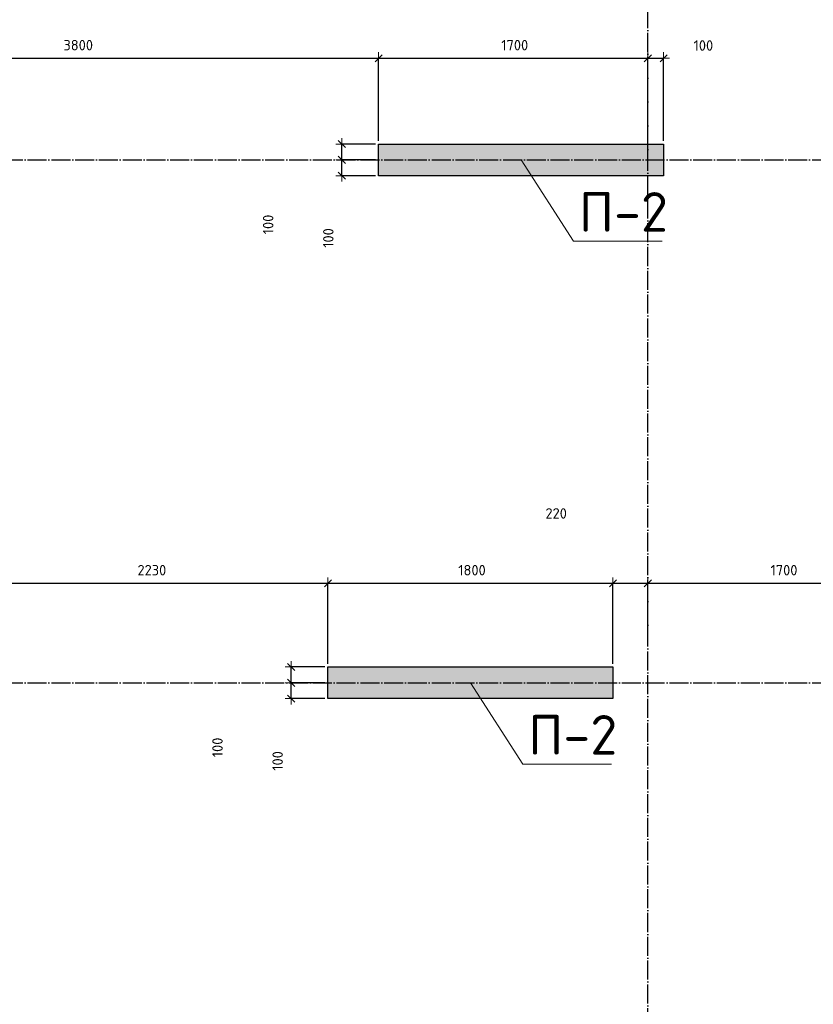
# Model space of a CAD drawing. Header units: millimetres. Extents: x -37663 to 118746, y -2869 to 47508.
# Tile 46 of 54: x 42734 to 47745, y 23071 to 29285. Entities that reach past the tile are written whole.
import ezdxf

# ---------------------------------------------------------------- set-up
doc = ezdxf.new("R2010")
doc.units = ezdxf.units.MM
doc.header["$PDMODE"] = 65
doc.linetypes.add('______11', pattern=[150, 120, -15, 0, -15])
doc.linetypes.add('______5', pattern=[330, 240, -30, 30, -30])
doc.layers.add('Высотная отметка (отверстия)', color=7, linetype='Continuous', lineweight=13)
doc.layers.add('Размерная линия_ общее', color=7, linetype='Continuous', lineweight=13)
doc.layers.add('Осевая линия_ общее', color=7, linetype='______5', lineweight=13, true_color=0xa0a0a0)
doc.styles.add('ISOCPEUR', font='ISOCPEUR')
doc.dimstyles.new('DIMSTYLE_3', dxfattribs={"dimtxt": 66, "dimasz": 75, "dimexe": 0, "dimexo": 0, "dimgap": 33, "dimtad": 2, "dimdec": 0, "dimrnd": 5, "dimzin": 12, "dimdsep": 46, "dimtxsty": 'ISOCPEUR', "dimblk1": 'ALL_ML_STRICH', "dimblk2": 'ALL_ML_STRICH', "dimsah": 1, "dimcen": 0, "dimclrd": 7, "dimclre": 256, "dimclrt": 7, "dimadec": 0, "dimazin": 0, "dimtfac": 1, "dimtdec": 0, "dimtix": 1, "dimtmove": 2, "dimatfit": 3, "dimfxl": 0, "dimtzin": 0, "dimlwd": 0, "dimlwe": -3, "dimarcsym": 0})
doc.dimstyles.new('DIMSTYLE_5', dxfattribs={"dimtxt": 66, "dimasz": 75, "dimexe": 0, "dimexo": 0, "dimgap": 33, "dimtad": 2, "dimdec": 0, "dimrnd": 5, "dimzin": 12, "dimdsep": 46, "dimtxsty": 'ISOCPEUR', "dimblk1": 'ALL_ML_STRICH', "dimblk2": 'ALL_ML_STRICH', "dimsah": 1, "dimcen": 0, "dimclrd": 7, "dimclre": 256, "dimclrt": 7, "dimadec": 0, "dimazin": 0, "dimtfac": 1, "dimtdec": 0, "dimtix": 1, "dimtmove": 2, "dimatfit": 3, "dimfxl": 0, "dimtvp": 1.2, "dimtzin": 0, "dimlwd": 0, "dimlwe": -3, "dimarcsym": 0})

# ---------------------------------------------------------------- blocks, each defined once
blk = doc.blocks.new('СЛОЖНЫЙ_ОБЪЕКТ_0')
at = {"layer": 'Осевая линия_ общее', "color": 253, "linetype": '______11', "lineweight": -3, "true_color": 0xa0a0a0, "transparency": 33554687}
for p, q in [((46700, -2590), (46700, 47490)), ((37230, 28400), (54470, 28400)), ((37230, 25100), (54470, 25100))]:
    blk.add_line(p, q, dxfattribs=at)
blk = doc.blocks.new('ALL_ML_STRICH')
at = {"color": 0, "linetype": 'ByBlock', "lineweight": -2}
for p, q in [((-1, 0), (0.5, 0)), ((-0.3, -0.3), (0.3, 0.3)), ((0, -0.5), (0, 0.5))]:
    blk.add_line(p, q, dxfattribs=at)
blk = doc.blocks.new('*D63')
at = {"layer": 'DEFPOINTS', "color": 7, "linetype": 'Continuous', "lineweight": 13, "transparency": 33554687}
for p in [(41200, 29041.1), (41200, 28500), (45000, 28500)]:
    blk.add_point(p, dxfattribs=at)
at = {"layer": 'Размерная линия_ общее', "color": 253, "linetype": 'Continuous', "lineweight": -2, "true_color": 0xa0a0a0, "transparency": 33554687}
for p, q in [((41200, 28520), (41200, 29041.1)), ((45000, 28520), (45000, 29041.1))]:
    blk.add_line(p, q, dxfattribs=at)
at = {"layer": 'Размерная линия_ общее', "color": 7, "linetype": 'Continuous', "lineweight": -2, "transparency": 33554687}
blk.add_line((41200, 29041.1), (45000, 29041.1), dxfattribs=at)
at = {"layer": 'Размерная линия_ общее', "color": 7, "linetype": 'Continuous', "lineweight": 13, "transparency": 33554687, "xscale": 75, "yscale": 75, "zscale": 75, "rotation": 180}
blk.add_blockref('ALL_ML_STRICH', (41200, 29041.1), dxfattribs=at)
at = {"layer": 'Размерная линия_ общее', "color": 7, "linetype": 'Continuous', "lineweight": 13, "transparency": 33554687, "xscale": 75, "yscale": 75, "zscale": 75}
blk.add_blockref('ALL_ML_STRICH', (45000, 29041.1), dxfattribs=at)
at = {"layer": 'Размерная линия_ общее', "color": 7, "linetype": 'Continuous', "lineweight": 13, "transparency": 33554687, "insert": (43103.3, 29124.1), "char_height": 66, "width": 264, "attachment_point": 5, "style": 'ISOCPEUR'}
blk.add_mtext('\\A1;{3800}', dxfattribs=at)
blk = doc.blocks.new('*D64')
at = {"layer": 'DEFPOINTS', "color": 7, "linetype": 'Continuous', "lineweight": 13, "transparency": 33554687}
for p in [(45000, 29041.1), (45000, 28500), (46700, 28400)]:
    blk.add_point(p, dxfattribs=at)
at = {"layer": 'Размерная линия_ общее', "color": 253, "linetype": 'Continuous', "lineweight": -2, "true_color": 0xa0a0a0, "transparency": 33554687}
for p, q in [((45000, 28520), (45000, 29041.1)), ((46700, 28420), (46700, 29041.1))]:
    blk.add_line(p, q, dxfattribs=at)
at = {"layer": 'Размерная линия_ общее', "color": 7, "linetype": 'Continuous', "lineweight": -2, "transparency": 33554687}
blk.add_line((45000, 29041.1), (46700, 29041.1), dxfattribs=at)
at = {"layer": 'Размерная линия_ общее', "color": 7, "linetype": 'Continuous', "lineweight": 13, "transparency": 33554687, "xscale": 75, "yscale": 75, "zscale": 75, "rotation": 180}
blk.add_blockref('ALL_ML_STRICH', (45000, 29041.1), dxfattribs=at)
at = {"layer": 'Размерная линия_ общее', "color": 7, "linetype": 'Continuous', "lineweight": 13, "transparency": 33554687, "xscale": 75, "yscale": 75, "zscale": 75}
blk.add_blockref('ALL_ML_STRICH', (46700, 29041.1), dxfattribs=at)
at = {"layer": 'Размерная линия_ общее', "color": 7, "linetype": 'Continuous', "lineweight": 13, "transparency": 33554687, "insert": (45859.9, 29124.1), "char_height": 66, "width": 264, "attachment_point": 5, "style": 'ISOCPEUR'}
blk.add_mtext('\\A1;{1700}', dxfattribs=at)
blk = doc.blocks.new('*D65')
at = {"layer": 'DEFPOINTS', "color": 7, "linetype": 'Continuous', "lineweight": 13, "transparency": 33554687}
for p in [(46700, 29041.1), (46800, 28500), (46700, 28400)]:
    blk.add_point(p, dxfattribs=at)
at = {"layer": 'Размерная линия_ общее', "color": 253, "linetype": 'Continuous', "lineweight": -2, "true_color": 0xa0a0a0, "transparency": 33554687}
for p, q in [((46700, 28420), (46700, 29041.1)), ((46800, 28520), (46800, 29041.1))]:
    blk.add_line(p, q, dxfattribs=at)
at = {"layer": 'Размерная линия_ общее', "color": 7, "linetype": 'Continuous', "lineweight": -2, "transparency": 33554687}
blk.add_line((46700, 29041.1), (46800, 29041.1), dxfattribs=at)
at = {"layer": 'Размерная линия_ общее', "color": 7, "linetype": 'Continuous', "lineweight": 13, "transparency": 33554687, "xscale": 75, "yscale": 75, "zscale": 75, "rotation": 180}
blk.add_blockref('ALL_ML_STRICH', (46700, 29041.1), dxfattribs=at)
at = {"layer": 'Размерная линия_ общее', "color": 7, "linetype": 'Continuous', "lineweight": 13, "transparency": 33554687, "xscale": 75, "yscale": 75, "zscale": 75}
blk.add_blockref('ALL_ML_STRICH', (46800, 29041.1), dxfattribs=at)
at = {"layer": 'Размерная линия_ общее', "color": 7, "linetype": 'Continuous', "lineweight": 13, "transparency": 33554687, "insert": (47051, 29121.8), "char_height": 66, "width": 198, "attachment_point": 5, "style": 'ISOCPEUR'}
blk.add_mtext('\\A1;{100}', dxfattribs=at)
blk = doc.blocks.new('*D115')
at = {"layer": 'DEFPOINTS', "color": 7, "linetype": 'Continuous', "lineweight": 13, "transparency": 33554687}
for p in [(45000, 28400), (44768, 28300), (45000, 28300)]:
    blk.add_point(p, dxfattribs=at)
at = {"layer": 'Размерная линия_ общее', "color": 253, "linetype": 'Continuous', "lineweight": -2, "true_color": 0xa0a0a0, "transparency": 33554687}
for p, q in [((44980, 28400), (44768, 28400)), ((44980, 28300), (44768, 28300))]:
    blk.add_line(p, q, dxfattribs=at)
at = {"layer": 'Размерная линия_ общее', "color": 7, "linetype": 'Continuous', "lineweight": -2, "transparency": 33554687}
blk.add_line((44768, 28300), (44768, 28400), dxfattribs=at)
at = {"layer": 'Размерная линия_ общее', "color": 7, "linetype": 'Continuous', "lineweight": 13, "transparency": 33554687, "xscale": 75, "yscale": 75, "zscale": 75}
for p, rotation in [((44768, 28400), 90), ((44768, 28300), 270)]:
    blk.add_blockref('ALL_ML_STRICH', p, dxfattribs=dict(at, rotation=rotation))
at = {"layer": 'Размерная линия_ общее', "color": 7, "linetype": 'Continuous', "lineweight": 13, "transparency": 33554687, "insert": (44682.6, 27907.1), "char_height": 66, "width": 198, "attachment_point": 5, "rotation": 90, "style": 'ISOCPEUR'}
blk.add_mtext('\\A1;{100}', dxfattribs=at)
blk = doc.blocks.new('*D116')
at = {"layer": 'DEFPOINTS', "color": 7, "linetype": 'Continuous', "lineweight": 13, "transparency": 33554687}
for p in [(45000, 28500), (44768, 28400), (45000, 28400)]:
    blk.add_point(p, dxfattribs=at)
at = {"layer": 'Размерная линия_ общее', "color": 253, "linetype": 'Continuous', "lineweight": -2, "true_color": 0xa0a0a0, "transparency": 33554687}
for p, q in [((44980, 28500), (44768, 28500)), ((44980, 28400), (44768, 28400))]:
    blk.add_line(p, q, dxfattribs=at)
at = {"layer": 'Размерная линия_ общее', "color": 7, "linetype": 'Continuous', "lineweight": -2, "transparency": 33554687}
blk.add_line((44768, 28400), (44768, 28500), dxfattribs=at)
at = {"layer": 'Размерная линия_ общее', "color": 7, "linetype": 'Continuous', "lineweight": 13, "transparency": 33554687, "xscale": 75, "yscale": 75, "zscale": 75}
for p, rotation in [((44768, 28500), 90), ((44768, 28400), 270)]:
    blk.add_blockref('ALL_ML_STRICH', p, dxfattribs=dict(at, rotation=rotation))
at = {"layer": 'Размерная линия_ общее', "color": 7, "linetype": 'Continuous', "lineweight": 13, "transparency": 33554687, "insert": (44302.6, 27992.4), "char_height": 66, "width": 198, "attachment_point": 5, "rotation": 90, "style": 'ISOCPEUR'}
blk.add_mtext('\\A1;{100}', dxfattribs=at)
blk = doc.blocks.new('*D117')
at = {"layer": 'DEFPOINTS', "color": 7, "linetype": 'Continuous', "lineweight": 13, "transparency": 33554687}
for p in [(44680, 25100), (44448, 25000), (44680, 25000)]:
    blk.add_point(p, dxfattribs=at)
at = {"layer": 'Размерная линия_ общее', "color": 253, "linetype": 'Continuous', "lineweight": -2, "true_color": 0xa0a0a0, "transparency": 33554687}
for p, q in [((44660, 25100), (44448, 25100)), ((44660, 25000), (44448, 25000))]:
    blk.add_line(p, q, dxfattribs=at)
at = {"layer": 'Размерная линия_ общее', "color": 7, "linetype": 'Continuous', "lineweight": -2, "transparency": 33554687}
blk.add_line((44448, 25000), (44448, 25100), dxfattribs=at)
at = {"layer": 'Размерная линия_ общее', "color": 7, "linetype": 'Continuous', "lineweight": 13, "transparency": 33554687, "xscale": 75, "yscale": 75, "zscale": 75}
for p, rotation in [((44448, 25100), 90), ((44448, 25000), 270)]:
    blk.add_blockref('ALL_ML_STRICH', p, dxfattribs=dict(at, rotation=rotation))
at = {"layer": 'Размерная линия_ общее', "color": 7, "linetype": 'Continuous', "lineweight": 13, "transparency": 33554687, "insert": (44362.6, 24607.1), "char_height": 66, "width": 198, "attachment_point": 5, "rotation": 90, "style": 'ISOCPEUR'}
blk.add_mtext('\\A1;{100}', dxfattribs=at)
blk = doc.blocks.new('*D118')
at = {"layer": 'DEFPOINTS', "color": 7, "linetype": 'Continuous', "lineweight": 13, "transparency": 33554687}
for p in [(44680, 25200), (44448, 25100), (44680, 25100)]:
    blk.add_point(p, dxfattribs=at)
at = {"layer": 'Размерная линия_ общее', "color": 253, "linetype": 'Continuous', "lineweight": -2, "true_color": 0xa0a0a0, "transparency": 33554687}
for p, q in [((44660, 25200), (44448, 25200)), ((44660, 25100), (44448, 25100))]:
    blk.add_line(p, q, dxfattribs=at)
at = {"layer": 'Размерная линия_ общее', "color": 7, "linetype": 'Continuous', "lineweight": -2, "transparency": 33554687}
blk.add_line((44448, 25100), (44448, 25200), dxfattribs=at)
at = {"layer": 'Размерная линия_ общее', "color": 7, "linetype": 'Continuous', "lineweight": 13, "transparency": 33554687, "xscale": 75, "yscale": 75, "zscale": 75}
for p, rotation in [((44448, 25200), 90), ((44448, 25100), 270)]:
    blk.add_blockref('ALL_ML_STRICH', p, dxfattribs=dict(at, rotation=rotation))
at = {"layer": 'Размерная линия_ общее', "color": 7, "linetype": 'Continuous', "lineweight": 13, "transparency": 33554687, "insert": (43982.6, 24692.4), "char_height": 66, "width": 198, "attachment_point": 5, "rotation": 90, "style": 'ISOCPEUR'}
blk.add_mtext('\\A1;{100}', dxfattribs=at)
blk = doc.blocks.new('*D305')
at = {"layer": 'DEFPOINTS', "color": 7, "linetype": 'Continuous', "lineweight": 13, "transparency": 33554687}
for p in [(42450, 25727.8), (42450, 25200), (44680, 25200)]:
    blk.add_point(p, dxfattribs=at)
at = {"layer": 'Размерная линия_ общее', "color": 253, "linetype": 'Continuous', "lineweight": -2, "true_color": 0xa0a0a0, "transparency": 33554687}
for p, q in [((42450, 25220), (42450, 25727.8)), ((44680, 25220), (44680, 25727.8))]:
    blk.add_line(p, q, dxfattribs=at)
at = {"layer": 'Размерная линия_ общее', "color": 7, "linetype": 'Continuous', "lineweight": -2, "transparency": 33554687}
blk.add_line((42450, 25727.8), (44680, 25727.8), dxfattribs=at)
at = {"layer": 'Размерная линия_ общее', "color": 7, "linetype": 'Continuous', "lineweight": 13, "transparency": 33554687, "xscale": 75, "yscale": 75, "zscale": 75, "rotation": 180}
blk.add_blockref('ALL_ML_STRICH', (42450, 25727.8), dxfattribs=at)
at = {"layer": 'Размерная линия_ общее', "color": 7, "linetype": 'Continuous', "lineweight": 13, "transparency": 33554687, "xscale": 75, "yscale": 75, "zscale": 75}
blk.add_blockref('ALL_ML_STRICH', (44680, 25727.8), dxfattribs=at)
at = {"layer": 'Размерная линия_ общее', "color": 7, "linetype": 'Continuous', "lineweight": 13, "transparency": 33554687, "insert": (43568.3, 25810.8), "char_height": 66, "width": 264, "attachment_point": 5, "style": 'ISOCPEUR'}
blk.add_mtext('\\A1;{2230}', dxfattribs=at)
blk = doc.blocks.new('*D306')
at = {"layer": 'DEFPOINTS', "color": 7, "linetype": 'Continuous', "lineweight": 13, "transparency": 33554687}
for p in [(44680, 25727.8), (44680, 25200), (46480, 25200)]:
    blk.add_point(p, dxfattribs=at)
at = {"layer": 'Размерная линия_ общее', "color": 253, "linetype": 'Continuous', "lineweight": -2, "true_color": 0xa0a0a0, "transparency": 33554687}
for p, q in [((44680, 25220), (44680, 25727.8)), ((46480, 25220), (46480, 25727.8))]:
    blk.add_line(p, q, dxfattribs=at)
at = {"layer": 'Размерная линия_ общее', "color": 7, "linetype": 'Continuous', "lineweight": -2, "transparency": 33554687}
blk.add_line((44680, 25727.8), (46480, 25727.8), dxfattribs=at)
at = {"layer": 'Размерная линия_ общее', "color": 7, "linetype": 'Continuous', "lineweight": 13, "transparency": 33554687, "xscale": 75, "yscale": 75, "zscale": 75, "rotation": 180}
blk.add_blockref('ALL_ML_STRICH', (44680, 25727.8), dxfattribs=at)
at = {"layer": 'Размерная линия_ общее', "color": 7, "linetype": 'Continuous', "lineweight": 13, "transparency": 33554687, "xscale": 75, "yscale": 75, "zscale": 75}
blk.add_blockref('ALL_ML_STRICH', (46480, 25727.8), dxfattribs=at)
at = {"layer": 'Размерная линия_ общее', "color": 7, "linetype": 'Continuous', "lineweight": 13, "transparency": 33554687, "insert": (45589.9, 25810.8), "char_height": 66, "width": 264, "attachment_point": 5, "style": 'ISOCPEUR'}
blk.add_mtext('\\A1;{1800}', dxfattribs=at)
blk = doc.blocks.new('*D307')
at = {"layer": 'DEFPOINTS', "color": 7, "linetype": 'Continuous', "lineweight": 13, "transparency": 33554687}
for p in [(46480, 25727.8), (46700, 25379.6), (46480, 25200)]:
    blk.add_point(p, dxfattribs=at)
at = {"layer": 'Размерная линия_ общее', "color": 253, "linetype": 'Continuous', "lineweight": -2, "true_color": 0xa0a0a0, "transparency": 33554687}
for p, q in [((46480, 25220), (46480, 25727.8)), ((46700, 25399.6), (46700, 25727.8))]:
    blk.add_line(p, q, dxfattribs=at)
at = {"layer": 'Размерная линия_ общее', "color": 7, "linetype": 'Continuous', "lineweight": -2, "transparency": 33554687}
blk.add_line((46480, 25727.8), (46700, 25727.8), dxfattribs=at)
at = {"layer": 'Размерная линия_ общее', "color": 7, "linetype": 'Continuous', "lineweight": 13, "transparency": 33554687, "xscale": 75, "yscale": 75, "zscale": 75, "rotation": 180}
blk.add_blockref('ALL_ML_STRICH', (46480, 25727.8), dxfattribs=at)
at = {"layer": 'Размерная линия_ общее', "color": 7, "linetype": 'Continuous', "lineweight": 13, "transparency": 33554687, "xscale": 75, "yscale": 75, "zscale": 75}
blk.add_blockref('ALL_ML_STRICH', (46700, 25727.8), dxfattribs=at)
at = {"layer": 'Размерная линия_ общее', "color": 7, "linetype": 'Continuous', "lineweight": 13, "transparency": 33554687, "insert": (46121.3, 26169), "char_height": 66, "width": 198, "attachment_point": 5, "style": 'ISOCPEUR'}
blk.add_mtext('\\A1;{220}', dxfattribs=at)
blk = doc.blocks.new('*D308')
at = {"layer": 'DEFPOINTS', "color": 7, "linetype": 'Continuous', "lineweight": 13, "transparency": 33554687}
for p in [(46700, 25727.8), (48400, 25480.6), (46700, 25379.6)]:
    blk.add_point(p, dxfattribs=at)
at = {"layer": 'Размерная линия_ общее', "color": 253, "linetype": 'Continuous', "lineweight": -2, "true_color": 0xa0a0a0, "transparency": 33554687}
for p, q in [((46700, 25399.6), (46700, 25727.8)), ((48400, 25500.6), (48400, 25727.8))]:
    blk.add_line(p, q, dxfattribs=at)
at = {"layer": 'Размерная линия_ общее', "color": 7, "linetype": 'Continuous', "lineweight": -2, "transparency": 33554687}
blk.add_line((46700, 25727.8), (48400, 25727.8), dxfattribs=at)
at = {"layer": 'Размерная линия_ общее', "color": 7, "linetype": 'Continuous', "lineweight": 13, "transparency": 33554687, "xscale": 75, "yscale": 75, "zscale": 75, "rotation": 180}
blk.add_blockref('ALL_ML_STRICH', (46700, 25727.8), dxfattribs=at)
at = {"layer": 'Размерная линия_ общее', "color": 7, "linetype": 'Continuous', "lineweight": 13, "transparency": 33554687, "xscale": 75, "yscale": 75, "zscale": 75}
blk.add_blockref('ALL_ML_STRICH', (48400, 25727.8), dxfattribs=at)
at = {"layer": 'Размерная линия_ общее', "color": 7, "linetype": 'Continuous', "lineweight": 13, "transparency": 33554687, "insert": (47559.9, 25810.8), "char_height": 66, "width": 264, "attachment_point": 5, "style": 'ISOCPEUR'}
blk.add_mtext('\\A1;{1700}', dxfattribs=at)

msp = doc.modelspace()

# ---------------------------------------------------------------- hatches: boundary and pattern name
at = {"linetype": 'Continuous', "lineweight": 13, "transparency": 33554687}
msp.add_hatch(color=7, dxfattribs=at).paths.add_polyline_path([(44680, 25200), (44680, 25000), (46480, 25000), (46480, 25200)])
at = {"layer": 'Размерная линия_ общее', "linetype": 'Continuous', "lineweight": 13, "transparency": 33554687}
msp.add_hatch(color=7, dxfattribs=at).paths.add_polyline_path([(45000, 28500), (45000, 28300), (46800, 28300), (46800, 28500)])

# ---------------------------------------------------------------- linework, layer by layer
at = {"color": 7, "linetype": 'Continuous', "lineweight": -3, "transparency": 33554687}
for p, q in [((44680, 25000), (44680, 25200)), ((44680, 25200), (46480, 25200)), ((46480, 25200), (46480, 25000)), ((46480, 25000), (44680, 25000))]:
    msp.add_line(p, q, dxfattribs=at)
at = {"layer": 'Высотная отметка (отверстия)', "color": 7, "linetype": 'Continuous', "lineweight": 13, "transparency": 33554687}
for points in [[(45900, 28400), (46231.2, 27886.5), (46791.2, 27886.5)], [(45580, 25100), (45911.2, 24586.5), (46471.2, 24586.5)]]:
    msp.add_lwpolyline(points, dxfattribs=at)
at = {"layer": 'Размерная линия_ общее', "color": 7, "linetype": 'Continuous', "lineweight": -3, "transparency": 33554687}
for p, q in [((45000, 28300), (45000, 28500)), ((45000, 28500), (46800, 28500)), ((46800, 28500), (46800, 28300)), ((46800, 28300), (45000, 28300))]:
    msp.add_line(p, q, dxfattribs=at)

# ---------------------------------------------------------------- block references
at = {"layer": 'Осевая линия_ общее', "color": 253, "linetype": '______11', "lineweight": -3, "true_color": 0xa0a0a0, "transparency": 33554687}
msp.add_blockref('СЛОЖНЫЙ_ОБЪЕКТ_0', (0, 0), dxfattribs=at)

# ---------------------------------------------------------------- texts
at = {"layer": 'Высотная отметка (отверстия)', "color": 7, "linetype": 'Continuous', "lineweight": 13, "transparency": 33554687, "char_height": 75, "width": 664.583, "attachment_point": 8, "style": 'ISOCPEUR'}
for insert in [(46546.2, 27946.5), (46226.2, 24646.5)]:
    msp.add_mtext('\\A1;{\\fISOCPEUR|i0|b0;\\H250.000000;\\W1.000000;\\C7;П-2}\\P', dxfattribs=dict(at, insert=insert))

# ---------------------------------------------------------------- dimensions: what is measured, and where the dimension line sits
at = {"layer": 'Размерная линия_ общее', "color": 7, "linetype": 'Continuous', "lineweight": 13, "transparency": 33554687}
for base, p1, p2, dimstyle, picture, middle in [((45000, 29041.1), (41200, 28520), (45000, 28520), 'DIMSTYLE_3', '*D63', (43103.3, 29124.1)), ((46700, 29041.1), (45000, 28520), (46700, 28420), 'DIMSTYLE_3', '*D64', (45859.9, 29124.1)), ((46800, 29041.1), (46700, 28420), (46800, 28520), 'DIMSTYLE_5', '*D65', (47051, 29121.8)), ((46700, 25727.8), (46480, 25220), (46700, 25399.6), 'DIMSTYLE_3', '*D307', (46121.3, 26169)), ((44680, 25727.8), (42450, 25220), (44680, 25220), 'DIMSTYLE_3', '*D305', (43568.3, 25810.8)), ((46480, 25727.8), (44680, 25220), (46480, 25220), 'DIMSTYLE_3', '*D306', (45589.9, 25810.8)), ((48400, 25727.8), (46700, 25399.6), (48400, 25500.6), 'DIMSTYLE_3', '*D308', (47559.9, 25810.8))]:
    dim = msp.add_linear_dim(base=base, p1=p1, p2=p2, dimstyle=dimstyle, override={"dimpost": '<>', "dimclrd": 7, "dimclre": 253, "dimclrt": 7, "dimlwd": 0, "dimlwe": 65533}, dxfattribs=at)
    dim.commit()
    dim.dimension.update_dxf_attribs({"geometry": picture, "text_midpoint": middle, "dimtype": 160})
for base, p1, p2, picture, middle in [((44768, 28500), (44980, 28400), (44980, 28500), '*D116', (44302.6, 27992.4)), ((44768, 28400), (44980, 28300), (44980, 28400), '*D115', (44682.6, 27907.1)), ((44448, 25200), (44660, 25100), (44660, 25200), '*D118', (43982.6, 24692.4)), ((44448, 25100), (44660, 25000), (44660, 25100), '*D117', (44362.6, 24607.1))]:
    dim = msp.add_linear_dim(base=base, p1=p1, p2=p2, angle=90, dimstyle='DIMSTYLE_5', override={"dimpost": '<>', "dimclrd": 7, "dimclre": 253, "dimclrt": 7, "dimlwd": 0, "dimlwe": 65533}, dxfattribs=at)
    dim.commit()
    dim.dimension.update_dxf_attribs({"geometry": picture, "text_midpoint": middle, "dimtype": 160})

doc.saveas('drawing.dxf')
